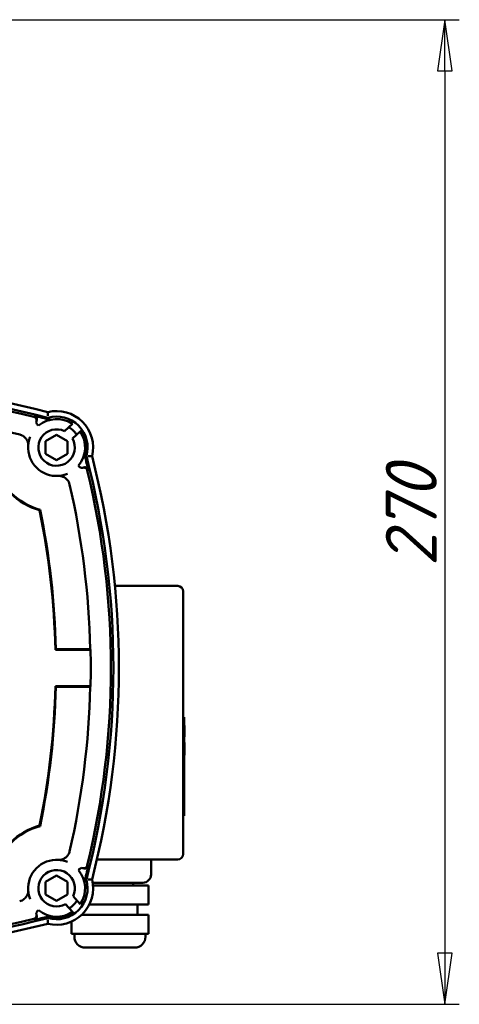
# Model space of a CAD drawing. Header units: millimetres. Extents: x -4813 to 10023, y -389 to 1491.
# Tile 29 of 32: x 1331 to 1451, y 731 to 1001. Entities that reach past the tile are written whole.
import ezdxf

# ---------------------------------------------------------------- set-up
doc = ezdxf.new("R2010")
doc.units = ezdxf.units.MM
doc.header["$LTSCALE"] = 4
doc.layers.add('Видимый контур (ГОСТ)', color=7, linetype='Continuous', lineweight=50)
doc.layers.add('Размер (ГОСТ)', color=7, linetype='Continuous', lineweight=25)
doc.styles.add('Обычный текст (ГОСТ)', font='GOST Common Italic.ttf')
doc.dimstyles.new('Обычный (ГОСТ)', dxfattribs={"dimscale": 4, "dimtxt": 3.5, "dimasz": 3.5, "dimexe": 1, "dimexo": 0, "dimgap": 0.5, "dimtad": 1, "dimtxsty": 'Обычный текст (ГОСТ)', "dimblk": 'Filled-1', "dimcen": 0.09, "dimdle": 15, "dimclrd": 256, "dimclre": 256, "dimclrt": 256, "dimazin": 2, "dimtfac": 0.714286, "dimtdec": 3, "dimtmove": 0, "dimatfit": 3, "dimfxl": 1, "dimtolj": 1, "dimlwd": 25, "dimlwe": 25, "dimarcsym": 0})

# ---------------------------------------------------------------- blocks, each defined once
blk = doc.blocks.new('Filled-1')
at = {"color": 0}
for p, q in [((0, 0), (-1, 0.143)), ((-1, 0.143), (-1, -0.143)), ((-1, 0), (0, 0)), ((-1, -0.143), (0, 0))]:
    blk.add_line(p, q, dxfattribs=at)
at = {"color": 0, "flags": 128}
blk.add_lwpolyline([(-1, -0.143), (0, 0), (-1, 0.143), (-1, -0.143)], dxfattribs=at)
at = {"color": 0}
blk.add_solid([(-1, -0.143), (0, 0), (-1, 0.143), (-1, -0.143)], dxfattribs=at)
blk = doc.blocks.new('*D13')
at = {"layer": 'Defpoints', "color": 0, "linetype": 'Continuous', "transparency": 16777216}
for p in [(1221.99, 1001.44), (1217.93, 731.44), (1447.12, 731.44)]:
    blk.add_point(p, dxfattribs=at)
at = {"layer": 'Размер (ГОСТ)', "linetype": 'Continuous', "lineweight": 25, "transparency": 16777216}
for p, q in [((1221.99, 1001.44), (1451.12, 1001.44)), ((1447.12, 987.44), (1447.12, 745.44)), ((1217.93, 731.44), (1451.12, 731.44))]:
    blk.add_line(p, q, dxfattribs=at)
at = {"layer": 'Размер (ГОСТ)', "linetype": 'Continuous', "lineweight": 25, "transparency": 16777216, "xscale": 14, "yscale": 14, "zscale": 14}
for p, rotation in [((1447.12, 1001.44), 90), ((1447.12, 731.44), 270)]:
    blk.add_blockref('Filled-1', p, dxfattribs=dict(at, rotation=rotation))
at = {"layer": 'Размер (ГОСТ)', "linetype": 'Continuous', "lineweight": 25, "transparency": 16777216, "insert": (1430.94, 851.57), "char_height": 14, "attachment_point": 1, "rotation": 90, "style": 'Обычный текст (ГОСТ)'}
blk.add_mtext('\\A1;270', dxfattribs=at)

msp = doc.modelspace()

# ---------------------------------------------------------------- linework, layer by layer
at = {"layer": 'Видимый контур (ГОСТ)'}
for p, q in [((1342.902, 888.629), (1345.083, 890.601)), ((1347.209, 888.479), (1345.097, 886.569)), ((1347.209, 888.479), (1347.438, 888.686)), ((1347.438, 888.686), (1347.463, 888.708)), ((1337.738, 885.853), (1340.738, 887.585)), ((1337.738, 882.389), (1337.738, 885.853)), ((1340.738, 887.585), (1343.738, 885.853)), ((1343.738, 885.853), (1343.738, 882.389)), ((1340.738, 880.657), (1337.738, 882.389)), ((1343.738, 882.389), (1340.738, 880.657)), ((1373.935, 846.164), (1356.722, 846.164)), ((1375.435, 844.664), (1375.435, 840.914)), ((1375.435, 776.414), (1375.435, 840.914)), ((1350.049, 828.692), (1340.395, 828.692)), ((1349.288, 828.849), (1340.549, 828.849)), ((1340.395, 818.692), (1350.049, 818.692)), ((1340.549, 818.535), (1349.288, 818.535)), ((1375.435, 810.205), (1375.685, 810.205)), ((1375.685, 810.205), (1375.685, 783.123)), ((1375.685, 807.863), (1375.785, 807.863)), ((1375.785, 807.863), (1375.785, 804.815)), ((1375.685, 804.815), (1375.785, 804.815)), ((1375.685, 804.751), (1375.785, 804.751)), ((1375.785, 804.815), (1375.785, 804.751)), ((1375.685, 803.228), (1375.785, 803.228)), ((1375.685, 803.107), (1375.785, 803.107)), ((1375.685, 803.022), (1375.785, 803.022)), ((1375.685, 802.866), (1375.785, 802.866)), ((1375.685, 802.489), (1375.785, 802.489)), ((1375.685, 801.946), (1375.785, 801.946)), ((1375.785, 803.228), (1375.785, 803.107)), ((1375.785, 803.107), (1375.785, 803.072)), ((1375.785, 803.072), (1375.785, 803.022)), ((1375.785, 803.022), (1375.785, 802.866)), ((1375.785, 802.866), (1375.785, 802.489)), ((1375.785, 802.489), (1375.785, 801.946)), ((1375.785, 801.946), (1375.785, 801.651)), ((1375.685, 801.651), (1375.785, 801.651)), ((1375.685, 800.921), (1375.785, 800.921)), ((1375.685, 800.546), (1375.785, 800.546)), ((1375.685, 800.392), (1375.785, 800.392)), ((1375.685, 799.735), (1375.785, 799.735)), ((1375.785, 801.651), (1375.785, 800.921)), ((1375.785, 800.921), (1375.785, 800.546)), ((1375.785, 800.546), (1375.785, 800.392)), ((1375.785, 800.392), (1375.785, 799.735)), ((1375.435, 783.123), (1375.685, 783.123)), ((1375.435, 776.414), (1375.435, 772.664)), ((1351.805, 771.164), (1373.935, 771.164)), ((1366.623, 771.164), (1366.623, 767.039)), ((1337.738, 764.995), (1340.738, 766.727)), ((1337.738, 761.531), (1337.738, 764.995)), ((1340.738, 766.727), (1343.738, 764.995)), ((1343.738, 764.995), (1343.738, 761.531)), ((1364.373, 764.789), (1350.62, 764.789)), ((1361.748, 764.789), (1361.748, 764.039)), ((1340.738, 759.799), (1337.738, 761.531)), ((1343.738, 761.531), (1340.738, 759.799)), ((1356.842, 764.039), (1350.707, 764.039)), ((1356.842, 764.039), (1360.396, 764.039)), ((1364.97, 764.039), (1360.396, 764.039)), ((1364.97, 764.039), (1365.907, 764.039)), ((1365.907, 764.039), (1365.907, 758.789)), ((1345.095, 756.792), (1343.186, 758.904)), ((1345.245, 761.099), (1347.217, 758.918)), ((1350.058, 758.789), (1349.681, 758.789)), ((1356.842, 758.789), (1350.058, 758.789)), ((1360.396, 758.789), (1356.842, 758.789)), ((1364.97, 758.789), (1360.396, 758.789)), ((1362.873, 758.789), (1362.873, 755.981)), ((1365.907, 758.789), (1364.97, 758.789)), ((1345.095, 756.792), (1345.302, 756.563)), ((1345.302, 756.563), (1345.325, 756.538)), ((1347.873, 756.257), (1347.873, 755.981)), ((1344.804, 754.127), (1344.804, 750.731)), ((1350.101, 755.981), (1347.59, 755.981)), ((1350.101, 755.981), (1353.621, 755.981)), ((1360.44, 755.981), (1353.621, 755.981)), ((1360.44, 755.981), (1363.321, 755.981)), ((1365.711, 755.981), (1363.321, 755.981)), ((1365.711, 755.981), (1365.942, 755.981)), ((1365.942, 755.981), (1365.942, 750.731)), ((1345.672, 750.731), (1344.804, 750.731)), ((1345.63, 750.731), (1345.63, 749.981)), ((1347.887, 750.731), (1345.672, 750.731)), ((1350.101, 750.731), (1347.887, 750.731)), ((1353.621, 750.731), (1350.101, 750.731)), ((1357.03, 750.731), (1353.621, 750.731)), ((1360.44, 750.731), (1357.03, 750.731)), ((1363.321, 750.731), (1360.44, 750.731)), ((1364.516, 750.731), (1363.321, 750.731)), ((1365.711, 750.731), (1364.516, 750.731)), ((1365.116, 750.731), (1365.116, 749.981)), ((1365.942, 750.731), (1365.711, 750.731)), ((1362.116, 746.981), (1348.63, 746.981))]:
    msp.add_line(p, q, dxfattribs=at)
for centre, radius, start, end in [((1280.309, 668.38), 231.313, 75.4619, 104.5381), ((1280.309, 668.38), 232.812, 75.55894, 104.44106), ((1280.309, 668.38), 230.614, 76.41796, 103.58204), ((1340.738, 884.121), 10, 346.295, 103.705), ((1280.309, 668.38), 225.012, 77.07808, 88.77107), ((1280.309, 668.38), 230.92, 75.28146, 76.41138), ((1336.17, 891.085), 1, 165.91166, 248.00204), ((1340.738, 884.121), 7.802, 56.15491, 129.30445), ((1340.738, 884.121), 8.5, 343.85219, 106.14781), ((1340.738, 884.121), 5, 64.35456, 29.31692), ((1340.738, 884.121), 6.5, 32.30526, 59.04235), ((1340.738, 884.121), 7.802, 320.69555, 33.955), ((1340.738, 884.121), 8.107, 343.09837, 34.26471), ((1340.738, 884.121), 7.802, 176.05023, 273.94977), ((1124.996, 823.692), 230.92, 13.58862, 14.56518), ((1124.996, 823.692), 231.313, 345.4619, 14.5381), ((1124.996, 823.692), 232.812, 345.55894, 14.44106), ((1340.738, 884.121), 17.802, 195.20837, 254.79163), ((1340.738, 884.121), 17.644, 194.89473, 255.10527), ((1347.702, 879.554), 1, 201.99796, 284.08834), ((1124.996, 823.692), 230.614, 346.41796, 13.58204), ((1124.996, 823.692), 225.012, 1.30999, 12.92192), ((1124.996, 823.692), 215.457, 1.32975, 11.58021), ((1124.996, 823.692), 215.614, 1.37057, 11.606), ((1373.935, 844.664), 1.5, 0, 90), ((1124.996, 823.692), 225.108, 358.72727, 1.27273), ((1124.996, 823.692), 215.457, 348.41979, 358.67025), ((1124.996, 823.692), 215.614, 348.394, 358.62943), ((1124.996, 823.692), 225.012, 347.07808, 358.69001), ((1340.738, 763.263), 17.802, 105.20837, 164.79163), ((1340.738, 763.263), 17.644, 104.89473, 165.10527), ((1373.935, 772.664), 1.5, 270, 0), ((1340.738, 763.263), 7.802, 86.05024, 183.94976), ((1340.738, 763.263), 5, 334.35456, 299.31692), ((1347.702, 767.83), 1, 75.91166, 158.00204), ((1340.738, 763.263), 7.802, 326.15491, 39.30445), ((1124.996, 823.692), 230.92, 345.28146, 346.41138), ((1364.373, 767.039), 2.25, 270, 0), ((1340.738, 763.263), 10, 256.295, 13.705), ((1340.738, 763.263), 8.5, 253.85219, 16.14781), ((1340.738, 763.263), 6.5, 302.30526, 329.04235), ((1336.17, 756.299), 1, 111.99796, 194.08834), ((1340.738, 763.263), 7.802, 230.69555, 303.955), ((1340.738, 763.263), 8.107, 253.09837, 304.26471), ((1280.309, 979.005), 231.313, 255.4619, 284.5381), ((1280.309, 979.005), 232.812, 255.55894, 284.44106), ((1280.309, 979.005), 230.614, 256.41796, 283.58204), ((1280.309, 979.005), 230.92, 283.58862, 284.56518), ((1348.63, 749.981), 3, 180, 270), ((1362.116, 749.981), 3, 270, 0)]:
    msp.add_arc(centre, radius, start, end, dxfattribs=at)
for centre, major_axis, ratio, start_param, end_param in [((4480.193, 131.108), (-3144.995, 760.212), 0.0174578, 6.2803373, 6.2830421), ((587.725, 4023.577), (760.212, -3144.995), 0.0174578, 0.0001432, 0.002848), ((1124.996, 549.926), (0, 410.858), 0.7456588, 5.4581046, 5.4585822), ((1124.996, 1097.458), (0, -410.858), 0.7456588, 0.8246031, 0.8250808), ((587.725, -2376.192), (760.212, 3144.995), 0.0174578, 6.2803373, 6.2830421), ((4480.193, 1516.276), (-3144.995, -760.212), 0.0174578, 0.0001432, 0.002848)]:
    msp.add_ellipse(centre, major_axis=major_axis, ratio=ratio, start_param=start_param, end_param=end_param, dxfattribs=at)
for points, knots in [([(1338.368, 892.804), (1338.368, 892.877), (1338.367, 892.951), (1338.367, 893.023), (1338.367, 893.094), (1338.367, 893.163), (1338.367, 893.229), (1338.366, 893.35), (1338.367, 893.461), (1338.367, 893.554), (1338.367, 893.644), (1338.368, 893.715), (1338.368, 893.764), (1338.368, 893.812), (1338.368, 893.836), (1338.368, 893.836)], [-0.31991777, -0.31991777, -0.31991777, -0.31991777, -0.29776311, -0.29776311, -0.29776311, -0.27614556, -0.27614556, -0.27614556, -0.23632792, -0.23632792, -0.23632792, -0.19773559, -0.19773559, -0.19773559, -0.15972744, -0.15972744, -0.15972744, -0.15972744]), ([(1334.465, 892.545), (1334.508, 892.534), (1334.55, 892.521), (1334.59, 892.505), (1334.632, 892.489), (1334.672, 892.47), (1334.711, 892.449), (1334.748, 892.429), (1334.783, 892.406), (1334.816, 892.382), (1334.852, 892.356), (1334.887, 892.327), (1334.919, 892.297), (1334.951, 892.267), (1334.981, 892.234), (1335.009, 892.2), (1335.014, 892.194), (1335.018, 892.188), (1335.023, 892.183), (1335.043, 892.156), (1335.062, 892.128), (1335.08, 892.099), (1335.103, 892.062), (1335.124, 892.023), (1335.142, 891.983), (1335.16, 891.942), (1335.176, 891.901), (1335.188, 891.858), (1335.197, 891.831), (1335.204, 891.804), (1335.209, 891.776), (1335.212, 891.763), (1335.214, 891.75), (1335.217, 891.737), (1335.224, 891.693), (1335.228, 891.649), (1335.23, 891.605), (1335.23, 891.581), (1335.23, 891.556), (1335.229, 891.532), (1335.228, 891.488), (1335.223, 891.444), (1335.215, 891.4), (1335.211, 891.376), (1335.206, 891.352), (1335.2, 891.328)], [0, 0, 0, 0, 0.01315075, 0.01315075, 0.01315075, 0.02657041, 0.02657041, 0.02657041, 0.03904101, 0.03904101, 0.03904101, 0.05243859, 0.05243859, 0.05243859, 0.06575092, 0.06575092, 0.06575092, 0.06794925, 0.06794925, 0.06794925, 0.07809104, 0.07809104, 0.07809104, 0.09136372, 0.09136372, 0.09136372, 0.10470237, 0.10470237, 0.10470237, 0.11323539, 0.11323539, 0.11323539, 0.11716361, 0.11716361, 0.11716361, 0.13049835, 0.13049835, 0.13049835, 0.13778965, 0.13778965, 0.13778965, 0.15109885, 0.15109885, 0.15109885, 0.15841303, 0.15841303, 0.15841303, 0.15841303]), ([(1334.563, 892.835), (1334.605, 892.825), (1334.647, 892.812), (1334.688, 892.796), (1334.729, 892.78), (1334.77, 892.761), (1334.809, 892.739), (1334.845, 892.719), (1334.88, 892.697), (1334.914, 892.673), (1334.95, 892.646), (1334.984, 892.618), (1335.016, 892.587), (1335.048, 892.557), (1335.078, 892.525), (1335.106, 892.49), (1335.125, 892.468), (1335.142, 892.444), (1335.158, 892.42), (1335.165, 892.41), (1335.171, 892.4), (1335.177, 892.39), (1335.201, 892.353), (1335.221, 892.314), (1335.239, 892.274), (1335.257, 892.233), (1335.273, 892.192), (1335.286, 892.149), (1335.297, 892.109), (1335.307, 892.069), (1335.314, 892.028), (1335.318, 892.005), (1335.321, 891.981), (1335.323, 891.958), (1335.327, 891.914), (1335.328, 891.87), (1335.327, 891.825), (1335.326, 891.799), (1335.324, 891.773), (1335.321, 891.746), (1335.315, 891.702), (1335.307, 891.658), (1335.296, 891.615), (1335.286, 891.573), (1335.272, 891.531), (1335.256, 891.49), (1335.253, 891.485), (1335.251, 891.479), (1335.249, 891.474)], [0, 0, 0, 0, 0.01312315, 0.01312315, 0.01312315, 0.02655603, 0.02655603, 0.02655603, 0.0390419, 0.0390419, 0.0390419, 0.05245912, 0.05245912, 0.05245912, 0.06573805, 0.06573805, 0.06573805, 0.07453662, 0.07453662, 0.07453662, 0.07808554, 0.07808554, 0.07808554, 0.09130445, 0.09130445, 0.09130445, 0.10466335, 0.10466335, 0.10466335, 0.11714859, 0.11714859, 0.11714859, 0.12419585, 0.12419585, 0.12419585, 0.13754727, 0.13754727, 0.13754727, 0.14547648, 0.14547648, 0.14547648, 0.15883041, 0.15883041, 0.15883041, 0.17205678, 0.17205678, 0.17205678, 0.17380017, 0.17380017, 0.17380017, 0.17380017]), ([(1338.997, 891.726), (1338.824, 891.774), (1338.69, 891.812), (1338.524, 891.861), (1338.466, 891.879), (1338.398, 891.903), (1338.382, 891.909), (1338.38, 891.913), (1338.38, 891.913), (1338.38, 891.913)], [0.721306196, 0.721306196, 0.721306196, 0.721306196, 0.762128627, 0.762128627, 0.789782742, 0.789782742, 0.809787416, 0.809787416, 0.810787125, 0.810787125, 0.810787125, 0.810787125]), ([(1330.626, 887.693), (1330.962, 887.616), (1331.23, 887.492), (1331.727, 887.21), (1332, 886.983), (1332.237, 886.707), (1332.247, 886.696), (1332.257, 886.684)], [0, 0, 0, 0, 0.10333489, 0.10333489, 0.26984711, 0.26984711, 0.27728317, 0.27728317, 0.27728317, 0.27728317]), ([(1332.257, 886.684), (1332.239, 886.673), (1332.22, 886.662), (1332.199, 886.65), (1332.198, 886.649), (1332.196, 886.648)], [0.1756522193, 0.1756522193, 0.1756522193, 0.1756522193, 0.1813015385, 0.1813015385, 0.1818705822, 0.1818705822, 0.1818705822, 0.1818705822]), ([(1332.257, 886.684), (1332.351, 886.571), (1332.437, 886.453), (1332.616, 886.165), (1332.701, 885.99), (1332.799, 885.735), (1332.829, 885.643), (1332.866, 885.512), (1332.878, 885.465), (1332.893, 885.4), (1332.898, 885.377), (1332.905, 885.344), (1332.907, 885.333), (1332.912, 885.307), (1332.914, 885.296), (1332.915, 885.291)], [0.16511913, 0.16511913, 0.16511913, 0.16511913, 0.20901691, 0.20901691, 0.27090625, 0.27090625, 0.30571103, 0.30571103, 0.32545665, 0.32545665, 0.33708849, 0.33708849, 0.34423313, 0.34423313, 0.35560517, 0.35560517, 0.35560517, 0.35560517]), ([(1332.954, 884.658), (1332.967, 884.847), (1332.987, 885.033), (1333.047, 885.451), (1333.09, 885.681), (1333.144, 885.909), (1333.195, 886.127), (1333.256, 886.344), (1333.386, 886.74), (1333.453, 886.921), (1333.527, 887.099)], [-10.3465896, -10.3465896, -10.3465896, -10.3465896, -8.1278023, -8.1278023, -5.3441402, -5.3441402, -5.3441402, -2.6720701, -2.6720701, -0.4004776, -0.4004776, -0.4004776, -0.4004776]), ([(1332.915, 885.291), (1332.932, 885.217), (1332.949, 885.118), (1332.96, 884.945), (1332.962, 884.891), (1332.961, 884.805), (1332.96, 884.776), (1332.959, 884.731), (1332.958, 884.717), (1332.956, 884.688), (1332.955, 884.673), (1332.954, 884.658)], [0.00051203, 0.00051203, 0.00051203, 0.00051203, 0.1573396, 0.1573396, 0.21521212, 0.21521212, 0.23780105, 0.23780105, 0.24706117, 0.24706117, 0.25539911, 0.25539911, 0.25539911, 0.25539911]), ([(1349.42, 881.752), (1349.494, 881.751), (1349.568, 881.751), (1349.64, 881.751), (1349.71, 881.75), (1349.779, 881.75), (1349.845, 881.75), (1349.967, 881.75), (1350.077, 881.75), (1350.17, 881.75), (1350.26, 881.751), (1350.331, 881.751), (1350.38, 881.751), (1350.428, 881.752), (1350.453, 881.752), (1350.453, 881.752)], [-0.31990975, -0.31990975, -0.31990975, -0.31990975, -0.29774916, -0.29774916, -0.29774916, -0.27613227, -0.27613227, -0.27613227, -0.23631761, -0.23631761, -0.23631761, -0.19772722, -0.19772722, -0.19772722, -0.15971948, -0.15971948, -0.15971948, -0.15971948]), ([(1347.945, 878.584), (1347.988, 878.595), (1348.031, 878.602), (1348.075, 878.607), (1348.119, 878.612), (1348.163, 878.614), (1348.207, 878.614), (1348.249, 878.613), (1348.29, 878.609), (1348.332, 878.603), (1348.352, 878.601), (1348.372, 878.597), (1348.392, 878.593), (1348.436, 878.584), (1348.478, 878.572), (1348.52, 878.557), (1348.562, 878.543), (1348.602, 878.525), (1348.642, 878.505), (1348.661, 878.496), (1348.679, 878.486), (1348.697, 878.475), (1348.733, 878.454), (1348.767, 878.431), (1348.799, 878.406), (1348.834, 878.379), (1348.868, 878.349), (1348.899, 878.318), (1348.93, 878.286), (1348.959, 878.253), (1348.986, 878.217), (1349.013, 878.182), (1349.037, 878.144), (1349.059, 878.106), (1349.071, 878.085), (1349.082, 878.064), (1349.092, 878.042), (1349.111, 878.002), (1349.128, 877.961), (1349.141, 877.919), (1349.149, 877.896), (1349.155, 877.873), (1349.161, 877.849)], [0, 0, 0, 0, 0.01323959, 0.01323959, 0.01323959, 0.02659689, 0.02659689, 0.02659689, 0.03911702, 0.03911702, 0.03911702, 0.04526964, 0.04526964, 0.04526964, 0.05858957, 0.05858957, 0.05858957, 0.07189876, 0.07189876, 0.07189876, 0.07822178, 0.07822178, 0.07822178, 0.09056101, 0.09056101, 0.09056101, 0.10396741, 0.10396741, 0.10396741, 0.11730025, 0.11730025, 0.11730025, 0.13067843, 0.13067843, 0.13067843, 0.13785858, 0.13785858, 0.13785858, 0.15113183, 0.15113183, 0.15113183, 0.15841694, 0.15841694, 0.15841694, 0.15841694]), ([(1348.09, 878.632), (1348.131, 878.65), (1348.173, 878.664), (1348.215, 878.676), (1348.258, 878.687), (1348.301, 878.696), (1348.345, 878.702), (1348.386, 878.707), (1348.428, 878.711), (1348.47, 878.711), (1348.505, 878.711), (1348.54, 878.71), (1348.575, 878.706), (1348.619, 878.702), (1348.662, 878.695), (1348.706, 878.685), (1348.749, 878.675), (1348.791, 878.662), (1348.833, 878.647), (1348.839, 878.644), (1348.844, 878.642), (1348.85, 878.64), (1348.892, 878.623), (1348.932, 878.604), (1348.971, 878.582), (1348.993, 878.57), (1349.015, 878.556), (1349.036, 878.542), (1349.073, 878.517), (1349.108, 878.49), (1349.142, 878.46), (1349.153, 878.45), (1349.164, 878.44), (1349.175, 878.429), (1349.207, 878.398), (1349.236, 878.365), (1349.264, 878.33), (1349.291, 878.295), (1349.317, 878.259), (1349.339, 878.22), (1349.342, 878.216), (1349.345, 878.212), (1349.347, 878.207), (1349.369, 878.169), (1349.389, 878.128), (1349.406, 878.087), (1349.423, 878.047), (1349.437, 878.005), (1349.448, 877.963), (1349.449, 877.958), (1349.45, 877.952), (1349.452, 877.946)], [0, 0, 0, 0, 0.01322703, 0.01322703, 0.01322703, 0.02659705, 0.02659705, 0.02659705, 0.03911789, 0.03911789, 0.03911789, 0.04966352, 0.04966352, 0.04966352, 0.06300212, 0.06300212, 0.06300212, 0.07631758, 0.07631758, 0.07631758, 0.07822334, 0.07822334, 0.07822334, 0.09159664, 0.09159664, 0.09159664, 0.0993611, 0.0993611, 0.0993611, 0.11277345, 0.11277345, 0.11277345, 0.11730206, 0.11730206, 0.11730206, 0.1306407, 0.1306407, 0.1306407, 0.14401556, 0.14401556, 0.14401556, 0.14555298, 0.14555298, 0.14555298, 0.15895211, 0.15895211, 0.15895211, 0.1720823, 0.1720823, 0.1720823, 0.1738043, 0.1738043, 0.1738043, 0.1738043]), ([(1343.716, 876.91), (1343.537, 876.837), (1343.357, 876.77), (1342.96, 876.639), (1342.744, 876.579), (1342.525, 876.527), (1342.298, 876.473), (1342.068, 876.43), (1341.65, 876.371), (1341.463, 876.351), (1341.275, 876.338)], [-10.5109868, -10.5109868, -10.5109868, -10.5109868, -8.2393942, -8.2393942, -5.5673241, -5.5673241, -5.5673241, -2.7836621, -2.7836621, -0.5648748, -0.5648748, -0.5648748, -0.5648748]), ([(1341.275, 876.338), (1341.29, 876.339), (1341.305, 876.34), (1341.337, 876.342), (1341.353, 876.342), (1341.395, 876.344), (1341.419, 876.344), (1341.489, 876.345), (1341.532, 876.344), (1341.707, 876.336), (1341.82, 876.319), (1341.907, 876.299)], [0, 0, 0, 0, 0.00455786, 0.00455786, 0.01036639, 0.01036639, 0.02110274, 0.02110274, 0.04882123, 0.04882123, 0.15780926, 0.15780926, 0.15780926, 0.15780926]), ([(1341.907, 876.299), (1341.91, 876.298), (1341.916, 876.297), (1341.937, 876.293), (1341.955, 876.289), (1342.014, 876.277), (1342.064, 876.266), (1342.212, 876.228), (1342.342, 876.189), (1342.676, 876.054), (1342.886, 875.945), (1343.163, 875.751), (1343.234, 875.696), (1343.3, 875.641)], [0.00001882, 0.00001882, 0.00001882, 0.00001882, 0.00710995, 0.00710995, 0.01885826, 0.01885826, 0.04027376, 0.04027376, 0.08275615, 0.08275615, 0.1381384, 0.1381384, 0.15864678, 0.15864678, 0.15864678, 0.15864678]), ([(1343.265, 875.579), (1343.266, 875.581), (1343.267, 875.583), (1343.279, 875.603), (1343.289, 875.622), (1343.3, 875.641)], [-0.0006493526, -0.0006493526, -0.0006493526, -0.0006493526, 0, 0, 0.006448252, 0.006448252, 0.006448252, 0.006448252]), ([(1343.3, 875.641), (1343.432, 875.531), (1343.56, 875.406), (1343.832, 875.083), (1343.964, 874.885), (1344.18, 874.456), (1344.257, 874.239), (1344.31, 874.01)], [0.098128, 0.098128, 0.098128, 0.098128, 0.14104813, 0.14104813, 0.19592576, 0.19592576, 0.25275826, 0.25275826, 0.25275826, 0.25275826]), ([(1349.288, 828.849), (1349.411, 828.849), (1349.557, 828.848), (1349.766, 828.843), (1349.867, 828.84), (1349.949, 828.836)], [0.44459589, 0.44459589, 0.44459589, 0.44459589, 0.481619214, 0.481619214, 0.512528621, 0.512528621, 0.512528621, 0.512528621]), ([(1349.949, 818.548), (1349.867, 818.544), (1349.766, 818.541), (1349.557, 818.536), (1349.411, 818.535), (1349.288, 818.535)], [0.080339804, 0.080339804, 0.080339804, 0.080339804, 0.111249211, 0.111249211, 0.148272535, 0.148272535, 0.148272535, 0.148272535]), ([(1344.31, 773.374), (1344.233, 773.039), (1344.108, 772.771), (1343.826, 772.273), (1343.599, 772), (1343.324, 771.763), (1343.312, 771.753), (1343.3, 771.743)], [0, 0, 0, 0, 0.10333497, 0.10333497, 0.26984727, 0.26984727, 0.27728342, 0.27728342, 0.27728342, 0.27728342]), ([(1341.907, 771.085), (1341.834, 771.069), (1341.734, 771.052), (1341.562, 771.041), (1341.507, 771.039), (1341.421, 771.04), (1341.393, 771.04), (1341.348, 771.042), (1341.334, 771.043), (1341.304, 771.044), (1341.29, 771.045), (1341.275, 771.046)], [0.00051203, 0.00051203, 0.00051203, 0.00051203, 0.15733961, 0.15733961, 0.21521213, 0.21521213, 0.23780106, 0.23780106, 0.24706117, 0.24706117, 0.25539911, 0.25539911, 0.25539911, 0.25539911]), ([(1341.275, 771.046), (1341.463, 771.033), (1341.65, 771.014), (1342.068, 770.954), (1342.298, 770.911), (1342.525, 770.857), (1342.744, 770.806), (1342.96, 770.745), (1343.357, 770.615), (1343.537, 770.548), (1343.716, 770.474)], [-10.3465898, -10.3465898, -10.3465898, -10.3465898, -8.1278683, -8.1278683, -5.3441394, -5.3441394, -5.3441394, -2.6720697, -2.6720697, -0.4004778, -0.4004778, -0.4004778, -0.4004778]), ([(1343.3, 771.743), (1343.188, 771.649), (1343.069, 771.564), (1342.781, 771.385), (1342.607, 771.3), (1342.351, 771.201), (1342.26, 771.171), (1342.129, 771.135), (1342.082, 771.123), (1342.016, 771.108), (1341.993, 771.103), (1341.961, 771.096), (1341.949, 771.094), (1341.924, 771.089), (1341.912, 771.087), (1341.907, 771.085)], [0.16511909, 0.16511909, 0.16511909, 0.16511909, 0.20901857, 0.20901857, 0.2709072, 0.2709072, 0.30571159, 0.30571159, 0.32545699, 0.32545699, 0.33708871, 0.33708871, 0.34423328, 0.34423328, 0.35560521, 0.35560521, 0.35560521, 0.35560521]), ([(1343.265, 771.805), (1343.266, 771.803), (1343.267, 771.801), (1343.279, 771.781), (1343.289, 771.762), (1343.3, 771.743)], [-0.0006503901, -0.0006503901, -0.0006503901, -0.0006503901, 0, 0, 0.0064471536, 0.0064471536, 0.0064471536, 0.0064471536]), ([(1349.161, 769.535), (1349.151, 769.493), (1349.138, 769.451), (1349.122, 769.41), (1349.106, 769.369), (1349.087, 769.328), (1349.065, 769.289), (1349.045, 769.253), (1349.023, 769.218), (1348.999, 769.184), (1348.972, 769.148), (1348.944, 769.114), (1348.913, 769.082), (1348.883, 769.05), (1348.851, 769.02), (1348.816, 768.992), (1348.811, 768.987), (1348.805, 768.983), (1348.799, 768.978), (1348.772, 768.958), (1348.745, 768.938), (1348.716, 768.921), (1348.678, 768.897), (1348.639, 768.877), (1348.599, 768.859), (1348.559, 768.84), (1348.517, 768.825), (1348.475, 768.812), (1348.448, 768.804), (1348.42, 768.797), (1348.392, 768.791), (1348.379, 768.789), (1348.367, 768.786), (1348.354, 768.784), (1348.31, 768.777), (1348.266, 768.772), (1348.221, 768.771), (1348.197, 768.77), (1348.173, 768.77), (1348.148, 768.771), (1348.104, 768.773), (1348.06, 768.778), (1348.016, 768.785), (1347.992, 768.789), (1347.969, 768.794), (1347.945, 768.8)], [0, 0, 0, 0, 0.01315071, 0.01315071, 0.01315071, 0.02657037, 0.02657037, 0.02657037, 0.03904101, 0.03904101, 0.03904101, 0.05243858, 0.05243858, 0.05243858, 0.06575093, 0.06575093, 0.06575093, 0.06794925, 0.06794925, 0.06794925, 0.07809104, 0.07809104, 0.07809104, 0.09136374, 0.09136374, 0.09136374, 0.10470242, 0.10470242, 0.10470242, 0.11323539, 0.11323539, 0.11323539, 0.11716361, 0.11716361, 0.11716361, 0.13049835, 0.13049835, 0.13049835, 0.13778965, 0.13778965, 0.13778965, 0.15109883, 0.15109883, 0.15109883, 0.15841303, 0.15841303, 0.15841303, 0.15841303]), ([(1349.452, 769.438), (1349.441, 769.395), (1349.428, 769.354), (1349.412, 769.313), (1349.396, 769.272), (1349.377, 769.231), (1349.356, 769.192), (1349.336, 769.156), (1349.313, 769.121), (1349.289, 769.087), (1349.263, 769.051), (1349.234, 769.017), (1349.204, 768.984), (1349.173, 768.952), (1349.141, 768.922), (1349.107, 768.895), (1349.084, 768.876), (1349.061, 768.859), (1349.036, 768.842), (1349.027, 768.836), (1349.017, 768.829), (1349.007, 768.823), (1348.969, 768.8), (1348.93, 768.779), (1348.89, 768.761), (1348.85, 768.743), (1348.808, 768.728), (1348.766, 768.715), (1348.726, 768.703), (1348.685, 768.694), (1348.644, 768.687), (1348.621, 768.683), (1348.598, 768.68), (1348.575, 768.678), (1348.53, 768.674), (1348.486, 768.672), (1348.442, 768.674), (1348.415, 768.675), (1348.389, 768.677), (1348.363, 768.68), (1348.319, 768.685), (1348.275, 768.693), (1348.232, 768.704), (1348.189, 768.715), (1348.147, 768.729), (1348.106, 768.745), (1348.101, 768.747), (1348.096, 768.75), (1348.09, 768.752)], [0, 0, 0, 0, 0.01312311, 0.01312311, 0.01312311, 0.02655598, 0.02655598, 0.02655598, 0.0390419, 0.0390419, 0.0390419, 0.05245911, 0.05245911, 0.05245911, 0.06573806, 0.06573806, 0.06573806, 0.07453662, 0.07453662, 0.07453662, 0.07808554, 0.07808554, 0.07808554, 0.09130448, 0.09130448, 0.09130448, 0.1046634, 0.1046634, 0.1046634, 0.11714859, 0.11714859, 0.11714859, 0.12419585, 0.12419585, 0.12419585, 0.13754727, 0.13754727, 0.13754727, 0.14547648, 0.14547648, 0.14547648, 0.1588304, 0.1588304, 0.1588304, 0.17205674, 0.17205674, 0.17205674, 0.17380017, 0.17380017, 0.17380017, 0.17380017]), ([(1348.342, 765.004), (1348.39, 765.176), (1348.429, 765.311), (1348.478, 765.476), (1348.496, 765.535), (1348.519, 765.602), (1348.526, 765.619), (1348.529, 765.621), (1348.529, 765.621), (1348.529, 765.621)], [0.721306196, 0.721306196, 0.721306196, 0.721306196, 0.762128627, 0.762128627, 0.789782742, 0.789782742, 0.809787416, 0.809787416, 0.810787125, 0.810787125, 0.810787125, 0.810787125]), ([(1349.42, 765.633), (1349.494, 765.633), (1349.568, 765.633), (1349.64, 765.634), (1349.71, 765.634), (1349.779, 765.634), (1349.845, 765.634), (1349.967, 765.634), (1350.077, 765.634), (1350.17, 765.634), (1350.26, 765.633), (1350.331, 765.633), (1350.38, 765.633), (1350.428, 765.633), (1350.453, 765.632), (1350.453, 765.632)], [-0.31991777, -0.31991777, -0.31991777, -0.31991777, -0.29776311, -0.29776311, -0.29776311, -0.27614556, -0.27614556, -0.27614556, -0.23632792, -0.23632792, -0.23632792, -0.19773559, -0.19773559, -0.19773559, -0.15972743, -0.15972743, -0.15972743, -0.15972743]), ([(1332.915, 762.094), (1332.915, 762.09), (1332.913, 762.085), (1332.909, 762.064), (1332.906, 762.045), (1332.893, 761.986), (1332.882, 761.937), (1332.844, 761.789), (1332.805, 761.659), (1332.67, 761.324), (1332.561, 761.115), (1332.367, 760.838), (1332.313, 760.767), (1332.257, 760.701)], [0.00001882, 0.00001882, 0.00001882, 0.00001882, 0.00710994, 0.00710994, 0.01885824, 0.01885824, 0.04027372, 0.04027372, 0.08275608, 0.08275608, 0.13813835, 0.13813835, 0.15864681, 0.15864681, 0.15864681, 0.15864681]), ([(1332.954, 762.726), (1332.956, 762.711), (1332.956, 762.696), (1332.958, 762.664), (1332.959, 762.647), (1332.96, 762.605), (1332.961, 762.582), (1332.962, 762.512), (1332.96, 762.468), (1332.953, 762.294), (1332.935, 762.181), (1332.915, 762.094)], [0, 0, 0, 0, 0.00455786, 0.00455786, 0.0103664, 0.0103664, 0.02110275, 0.02110275, 0.04882125, 0.04882125, 0.15780929, 0.15780929, 0.15780929, 0.15780929]), ([(1333.527, 760.285), (1333.454, 760.462), (1333.388, 760.64), (1333.258, 761.033), (1333.198, 761.247), (1333.146, 761.464), (1333.092, 761.693), (1333.048, 761.925), (1332.988, 762.347), (1332.968, 762.536), (1332.954, 762.726)], [-10.510987, -10.510987, -10.510987, -10.510987, -8.2631874, -8.2631874, -5.6149353, -5.6149353, -5.6149353, -2.8074677, -2.8074677, -0.564875, -0.564875, -0.564875, -0.564875]), ([(1332.257, 760.701), (1332.147, 760.569), (1332.022, 760.441), (1331.699, 760.168), (1331.501, 760.037), (1331.072, 759.821), (1330.856, 759.744), (1330.626, 759.691)], [0.09812795, 0.09812795, 0.09812795, 0.09812795, 0.14104822, 0.14104822, 0.19592583, 0.19592583, 0.25275832, 0.25275832, 0.25275832, 0.25275832]), ([(1332.196, 760.736), (1332.198, 760.735), (1332.199, 760.734), (1332.22, 760.722), (1332.239, 760.711), (1332.257, 760.701)], [-0.0006493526, -0.0006493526, -0.0006493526, -0.0006493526, 0, 0, 0.0064481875, 0.0064481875, 0.0064481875, 0.0064481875]), ([(1335.2, 756.056), (1335.211, 756.013), (1335.219, 755.97), (1335.224, 755.926), (1335.229, 755.882), (1335.231, 755.838), (1335.23, 755.793), (1335.229, 755.752), (1335.226, 755.71), (1335.22, 755.669), (1335.217, 755.649), (1335.213, 755.629), (1335.209, 755.608), (1335.2, 755.565), (1335.188, 755.522), (1335.174, 755.481), (1335.159, 755.439), (1335.142, 755.398), (1335.122, 755.359), (1335.112, 755.34), (1335.102, 755.322), (1335.091, 755.304), (1335.071, 755.268), (1335.048, 755.234), (1335.023, 755.202), (1334.995, 755.166), (1334.966, 755.133), (1334.934, 755.102), (1334.903, 755.071), (1334.869, 755.042), (1334.834, 755.015), (1334.798, 754.988), (1334.761, 754.964), (1334.722, 754.942), (1334.701, 754.93), (1334.68, 754.919), (1334.658, 754.909), (1334.619, 754.889), (1334.577, 754.873), (1334.535, 754.859), (1334.512, 754.852), (1334.489, 754.845), (1334.465, 754.84)], [0, 0, 0, 0, 0.01323956, 0.01323956, 0.01323956, 0.02659686, 0.02659686, 0.02659686, 0.03911702, 0.03911702, 0.03911702, 0.04526964, 0.04526964, 0.04526964, 0.05858959, 0.05858959, 0.05858959, 0.0718988, 0.0718988, 0.0718988, 0.07822178, 0.07822178, 0.07822178, 0.09056101, 0.09056101, 0.09056101, 0.10396742, 0.10396742, 0.10396742, 0.11730025, 0.11730025, 0.11730025, 0.13067842, 0.13067842, 0.13067842, 0.13785858, 0.13785858, 0.13785858, 0.15113181, 0.15113181, 0.15113181, 0.15841694, 0.15841694, 0.15841694, 0.15841694]), ([(1335.249, 755.91), (1335.266, 755.87), (1335.28, 755.828), (1335.292, 755.786), (1335.304, 755.743), (1335.312, 755.699), (1335.318, 755.656), (1335.324, 755.614), (1335.327, 755.573), (1335.327, 755.531), (1335.328, 755.496), (1335.326, 755.461), (1335.323, 755.426), (1335.319, 755.382), (1335.312, 755.338), (1335.302, 755.295), (1335.292, 755.252), (1335.279, 755.21), (1335.263, 755.168), (1335.261, 755.162), (1335.259, 755.156), (1335.256, 755.15), (1335.24, 755.109), (1335.22, 755.069), (1335.199, 755.03), (1335.186, 755.008), (1335.173, 754.986), (1335.158, 754.964), (1335.133, 754.927), (1335.106, 754.892), (1335.077, 754.859), (1335.066, 754.848), (1335.056, 754.837), (1335.046, 754.826), (1335.015, 754.794), (1334.982, 754.764), (1334.947, 754.737), (1334.912, 754.709), (1334.875, 754.684), (1334.837, 754.661), (1334.833, 754.659), (1334.828, 754.656), (1334.824, 754.654), (1334.785, 754.631), (1334.745, 754.612), (1334.704, 754.595), (1334.663, 754.578), (1334.622, 754.564), (1334.58, 754.553), (1334.574, 754.552), (1334.569, 754.55), (1334.563, 754.549)], [0, 0, 0, 0, 0.01322699, 0.01322699, 0.01322699, 0.02659702, 0.02659702, 0.02659702, 0.03911789, 0.03911789, 0.03911789, 0.04966352, 0.04966352, 0.04966352, 0.06300214, 0.06300214, 0.06300214, 0.07631763, 0.07631763, 0.07631763, 0.07822334, 0.07822334, 0.07822334, 0.09159667, 0.09159667, 0.09159667, 0.0993611, 0.0993611, 0.0993611, 0.11277345, 0.11277345, 0.11277345, 0.11730206, 0.11730206, 0.11730206, 0.13064072, 0.13064072, 0.13064072, 0.14401556, 0.14401556, 0.14401556, 0.14555298, 0.14555298, 0.14555298, 0.1589521, 0.1589521, 0.1589521, 0.17208225, 0.17208225, 0.17208225, 0.1738043, 0.1738043, 0.1738043, 0.1738043]), ([(1338.368, 754.581), (1338.368, 754.507), (1338.367, 754.433), (1338.367, 754.361), (1338.367, 754.29), (1338.367, 754.221), (1338.367, 754.155), (1338.366, 754.034), (1338.367, 753.923), (1338.367, 753.831), (1338.367, 753.741), (1338.368, 753.669), (1338.368, 753.621), (1338.368, 753.573), (1338.368, 753.548), (1338.368, 753.548)], [-0.31990975, -0.31990975, -0.31990975, -0.31990975, -0.29774915, -0.29774915, -0.29774915, -0.27613227, -0.27613227, -0.27613227, -0.23631761, -0.23631761, -0.23631761, -0.19772722, -0.19772722, -0.19772722, -0.15971948, -0.15971948, -0.15971948, -0.15971948])]:
    msp.add_open_spline(points, degree=3, knots=knots, dxfattribs=at)
for points in [[(1338.374, 892.286), (1338.375, 892.163), (1338.377, 892.038), (1338.38, 891.913)], [(1348.902, 881.757), (1348.768, 881.759), (1348.631, 881.761), (1348.494, 881.764)], [(1336.068, 866.943), (1336.112, 866.985), (1336.157, 867.027), (1336.202, 867.07)], [(1336.068, 780.441), (1336.112, 780.399), (1336.157, 780.357), (1336.202, 780.315)], [(1348.902, 765.627), (1348.78, 765.625), (1348.655, 765.623), (1348.529, 765.621)], [(1338.374, 755.099), (1338.375, 755.233), (1338.378, 755.37), (1338.381, 755.506)]]:
    msp.add_open_spline(points, degree=3, dxfattribs=at)
for points, weights in [([(1340.395, 828.692), (1340.472, 828.771), (1340.549, 828.849)], [1.00000000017, 1.00000000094, 1.00000000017]), ([(1340.395, 818.692), (1340.472, 818.614), (1340.549, 818.535)], [1.00000000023, 1.00000000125, 1.00000000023])]:
    msp.add_rational_spline(points, weights, degree=2, dxfattribs=at)

# ---------------------------------------------------------------- dimensions: what is measured, and where the dimension line sits
at = {"layer": 'Размер (ГОСТ)', "linetype": 'Continuous', "lineweight": 25}
dim = msp.add_linear_dim(base=(1447.122, 731.444), p1=(1221.989, 1001.444), p2=(1217.934, 731.444), angle=270, dimstyle='Обычный (ГОСТ)', override={"dimgap": 0.5, "dimdec": 2, "dimtol": 0, "dimlim": 0, "dimtp": 0, "dimtm": 0, "dimtdec": 3, "dimtofl": 0, "dimatfit": 1}, dxfattribs=at)
dim.commit()
dim.dimension.update_dxf_attribs({"geometry": '*D13', "text_midpoint": (1447.122, 866.444), "dimtype": 160})

doc.saveas('drawing.dxf')
